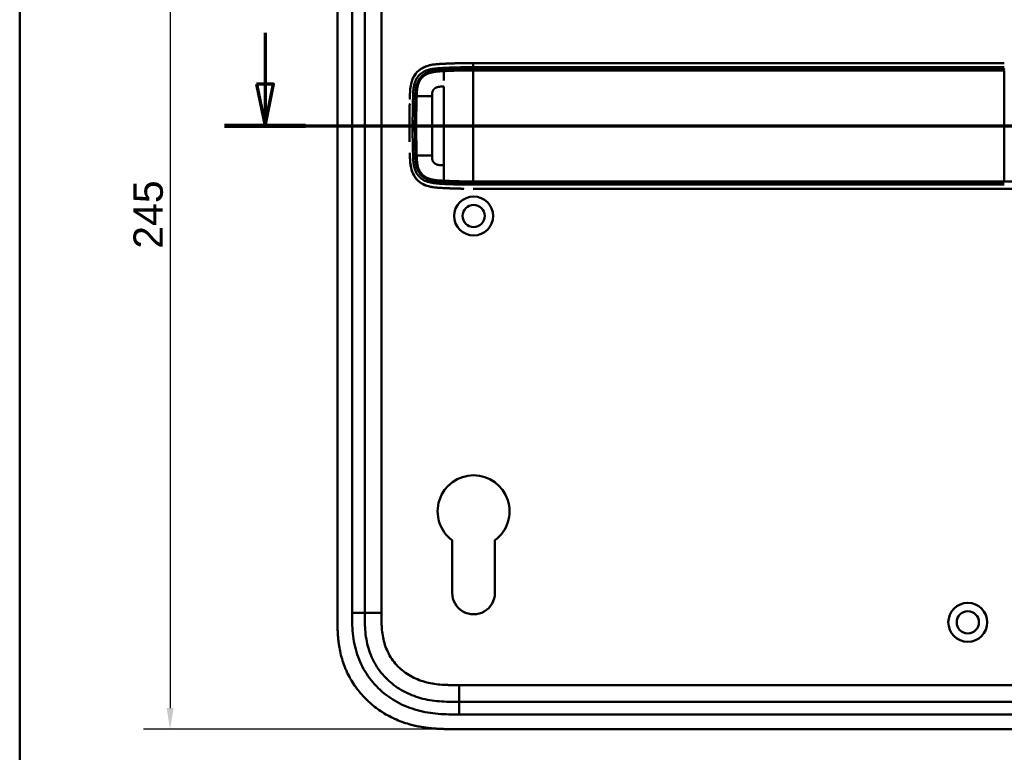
# Model space of a CAD drawing. Header units: millimetres. Extents: x 20 to 833, y 20 to 574.
# Tile 2 of 12: x 20 to 255, y 260 to 435. Entities that reach past the tile are written whole.
import ezdxf

# ---------------------------------------------------------------- set-up
doc = ezdxf.new("R2010")
doc.units = ezdxf.units.MM
doc.header["$LTSCALE"] = 2
for name, color, linetype, lineweight in [('Bemaßungen(DIN)', 7, 'Continuous', 25), ('Schnittansichtslinien(DIN)', 7, 'Continuous', 70), ('Sichtbare Kanten(DIN)', 7, 'Continuous', 50), ('Sichtbare tangentiale Kanten(DIN)', 7, 'Continuous', 50), ('Skizziergeometrie(DIN)', 7, 'Continuous', 50)]:
    doc.layers.add(name, color=color, linetype=linetype, lineweight=lineweight)
doc.styles.add('STANDARD-DIN~0', font='arial.ttf')
doc.dimstyles.new('CAD-LAN', dxfattribs={"dimscale": 2, "dimtxt": 3.5, "dimasz": 2.5, "dimexe": 3.175, "dimexo": 0, "dimgap": 0.8, "dimtad": 1, "dimrnd": 1e-08, "dimtxsty": 'STANDARD-DIN~0', "dimcen": 0.09, "dimdle": 10, "dimclrd": 250, "dimclre": 250, "dimclrt": 250, "dimadec": 0, "dimazin": 2, "dimtfac": 1, "dimtmove": 0, "dimatfit": 3, "dimfxl": 1, "dimtolj": 1, "dimtzin": 0, "dimlwd": 25, "dimlwe": 25, "dimarcsym": 0})

# ---------------------------------------------------------------- blocks, each defined once
blk = doc.blocks.new('Ränder Standardrahmen')
at = {"layer": 'Skizziergeometrie(DIN)', "flags": 128}
blk.add_lwpolyline([(10, 10), (10, 287), (410, 287), (410, 10), (10, 10)], dxfattribs=at)
blk = doc.blocks.new('2DTransSchnitt0')
at = {"layer": 'Schnittansichtslinien(DIN)', "linetype": 'Continuous'}
for p, q in [((39.29, 215.93), (39.29, 209.82)), ((38.29, 209.82), (39.29, 204.82)), ((40.29, 209.82), (38.29, 209.82)), ((39.29, 209.82), (39.29, 204.82)), ((39.29, 204.82), (40.29, 209.82)), ((34.45, 204.82), (166.4, 204.82))]:
    blk.add_line(p, q, dxfattribs=at)
at = {"layer": 'Schnittansichtslinien(DIN)', "linetype": 'Continuous', "lineweight": 140}
blk.add_line((34.45, 204.82), (44.14, 204.82), dxfattribs=at)
at = {"layer": 'Schnittansichtslinien(DIN)', "linetype": 'Continuous', "flags": 128}
blk.add_lwpolyline([(38.29, 209.82), (39.29, 204.82), (40.29, 209.82), (38.29, 209.82)], dxfattribs=at)
at = {"layer": 'Schnittansichtslinien(DIN)'}
blk.add_solid([(38.29, 209.82), (39.29, 204.82), (40.29, 209.82), (38.29, 209.82)], dxfattribs=at)
blk = doc.blocks.new('*D23')
at = {"layer": 'Bemaßungen(DIN)', "color": 250, "linetype": 'Continuous', "lineweight": 25, "true_color": 0x3f3f3f, "transparency": 16777216}
for p, q in [((123.91, 510.64), (49.56, 510.64)), ((55.91, 505.64), (55.91, 270.64)), ((123.91, 265.64), (49.56, 265.64))]:
    blk.add_line(p, q, dxfattribs=at)
at = {"layer": 'Bemaßungen(DIN)', "color": 250, "linetype": 'Continuous', "true_color": 0x3f3f3f, "transparency": 16777216}
for points in [[(55.08, 505.64), (56.75, 505.64), (55.91, 510.64)], [(55.08, 270.64), (56.75, 270.64), (55.91, 265.64)]]:
    blk.add_solid(points, dxfattribs=at)
at = {"layer": 'Defpoints', "color": 0, "linetype": 'Continuous', "transparency": 16777216}
for p in [(123.91, 510.64), (55.91, 265.64), (123.91, 265.64)]:
    blk.add_point(p, dxfattribs=at)
at = {"layer": 'Bemaßungen(DIN)', "color": 250, "linetype": 'Continuous', "lineweight": 25, "true_color": 0x3f3f3f, "transparency": 16777216, "insert": (47.17, 380.32), "char_height": 7, "attachment_point": 1, "rotation": 90, "style": 'STANDARD-DIN~0'}
blk.add_mtext('\\A1;245', dxfattribs=at)

msp = doc.modelspace()

# ---------------------------------------------------------------- linework, layer by layer
at = {"layer": 'Sichtbare Kanten(DIN)'}
for p, q in [((95.876, 483.857), (95.876, 292.425)), ((102.376, 482.857), (102.376, 293.425)), ((255.091, 424.638), (128.239, 424.638)), ((114.402, 412.641), (114.402, 412.641)), ((118.453, 412.641), (118.453, 412.641)), ((114.402, 406.641), (114.402, 406.641)), ((118.453, 406.641), (118.452, 406.641)), ((128.239, 394.638), (255.091, 394.638)), ((123.276, 298.141), (123.276, 310.717)), ((133.476, 310.716), (133.476, 298.141)), ((124.915, 272.141), (269.838, 272.141)), ((123.915, 265.641), (282.837, 265.641))]:
    msp.add_line(p, q, dxfattribs=at)
for centre, radius in [((128.376, 388.141), 4.65), ((128.376, 388.141), 2.65), ((246.376, 291.141), 4.65), ((246.376, 291.141), 2.65)]:
    msp.add_circle(centre, radius, dxfattribs=at)
for centre, radius, start, end in [((128.376, 409.641), 13.8, 79.06815, 79.07275), ((128.376, 409.641), 14, 75.42748, 75.43284), ((128.376, 409.641), 13.8, 106.81616, 106.8165), ((128.376, 409.641), 11.7, 148.01351, 148.01403), ((128.376, 409.641), 11.6, 148.81305, 148.81381), ((128.376, 409.641), 11.5, 149.64582, 149.64689), ((128.376, 409.641), 11.5, 210.35256, 210.35418), ((128.376, 409.641), 11.6, 211.18578, 211.18695), ((128.376, 409.641), 11.7, 211.98569, 211.98649), ((128.376, 409.64), 13.799, 253.28693, 253.28729), ((128.376, 409.641), 13.8, 280.78374, 280.78832), ((128.376, 409.641), 14, 284.46083, 284.46616), ((128.376, 317.641), 8.6, 306.36728, 233.62816), ((128.376, 298.141), 5.1, 180, 0.00251)]:
    msp.add_arc(centre, radius, start, end, dxfattribs=at)
for points, degree, knots in [([(120.293, 424.428), (119.211, 424.36), (118.123, 424.237), (116.448, 423.646), (115.839, 423.322), (114.785, 422.446), (114.369, 421.929), (113.68, 420.633), (113.481, 419.897), (113.277, 418.668), (113.233, 418.126), (113.205, 417.581)], 3, [-1.1255122, -1.1255122, -1.1255122, -1.1255122, -0.8348812, -0.8348812, -0.6468758, -0.6468758, -0.4644401, -0.4644401, -0.2506566, -0.2506566, -0.0864851, -0.0864851, -0.0864851, -0.0864851]), ([(119.451, 424.361), (119.452, 424.361), (119.452, 424.361), (119.453, 424.361), (119.455, 424.361), (119.458, 424.362), (119.461, 424.362), (119.477, 424.364), (119.49, 424.365), (119.795, 424.395), (120.088, 424.416), (121.948, 424.527), (123.522, 424.58), (126.143, 424.634), (127.191, 424.638), (128.239, 424.638)], 3, [0, 0, 0, 0, 0.00009264, 0.00009264, 0.00046302, 0.00046302, 0.00120364, 0.00120364, 0.00534922, 0.00534922, 0.09385067, 0.09385067, 0.56580638, 0.56580638, 0.8802723, 0.8802723, 0.8802723, 0.8802723]), ([(124.536, 424.6), (124.407, 424.596), (124.1, 424.588), (123.612, 424.574), (122.939, 424.55), (122.238, 424.523), (121.685, 424.498), (121.32, 424.481), (121.129, 424.472), (121.11, 424.471)], 5, [0.37850291, 0.37850291, 0.37850291, 0.37850291, 0.37850291, 0.37850291, 0.44282401, 0.53138881, 0.61995362, 0.70851842, 0.71828181, 0.71828181, 0.71828181, 0.71828181, 0.71828181, 0.71828181]), ([(113.69, 420.497), (113.69, 420.497), (113.69, 420.497), (113.69, 420.497), (113.69, 420.497), (113.69, 420.497), (113.69, 420.498), (113.69, 420.499), (113.691, 420.499), (113.691, 420.502), (113.692, 420.504), (113.695, 420.512), (113.697, 420.518), (113.706, 420.543), (113.712, 420.561), (113.739, 420.634), (113.76, 420.689), (113.803, 420.797), (113.825, 420.85), (113.859, 420.929), (113.871, 420.956), (113.888, 420.995), (113.894, 421.008), (113.903, 421.028), (113.906, 421.035), (113.911, 421.045), (113.912, 421.048), (113.914, 421.053), (113.915, 421.054), (113.916, 421.057), (113.917, 421.058), (113.917, 421.059), (113.918, 421.059), (113.918, 421.06), (113.918, 421.06), (113.918, 421.061), (113.918, 421.061), (113.918, 421.061), (113.918, 421.061), (113.918, 421.061), (113.918, 421.061), (113.918, 421.061)], 3, [0, 0, 0, 0, 0.000029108, 0.000029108, 0.000069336, 0.000069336, 0.000142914, 0.000142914, 0.000363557, 0.000363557, 0.001025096, 0.001025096, 0.003009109, 0.003009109, 0.008960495, 0.008960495, 0.026815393, 0.026815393, 0.044302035, 0.044302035, 0.053052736, 0.053052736, 0.057429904, 0.057429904, 0.059619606, 0.059619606, 0.060715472, 0.060715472, 0.061264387, 0.061264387, 0.061539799, 0.061539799, 0.061678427, 0.061678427, 0.061748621, 0.061748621, 0.061784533, 0.061784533, 0.061803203, 0.061803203, 0.061823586, 0.061823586, 0.061823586, 0.061823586]), ([(113.149, 416.051), (113.149, 416.051), (113.149, 416.051), (113.149, 416.051), (113.149, 416.051), (113.149, 416.052), (113.149, 416.052), (113.15, 416.069), (113.15, 416.086), (113.152, 416.126), (113.152, 416.149), (113.157, 416.293), (113.161, 416.415), (113.167, 416.618), (113.17, 416.699), (113.173, 416.807), (113.174, 416.834), (113.175, 416.87), (113.176, 416.879), (113.176, 416.892), (113.176, 416.895), (113.176, 416.899), (113.176, 416.9), (113.176, 416.901), (113.176, 416.901), (113.176, 416.902), (113.176, 416.902), (113.176, 416.902)], 3, [0, 0, 0, 0, 0.000012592, 0.000012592, 0.000034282, 0.000034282, 0.000102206, 0.000102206, 0.005244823, 0.005244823, 0.012100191, 0.012100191, 0.048663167, 0.048663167, 0.073039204, 0.073039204, 0.081164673, 0.081164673, 0.083873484, 0.083873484, 0.084776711, 0.084776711, 0.085077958, 0.085077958, 0.085178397, 0.085178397, 0.085279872, 0.085279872, 0.085279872, 0.085279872]), ([(113.087, 413.464), (113.087, 413.464), (113.087, 413.465), (113.087, 413.465), (113.087, 413.465), (113.087, 413.465), (113.087, 413.466), (113.087, 413.467), (113.087, 413.469), (113.087, 413.473), (113.087, 413.477), (113.087, 413.491), (113.088, 413.502), (113.088, 413.545), (113.089, 413.578), (113.091, 413.707), (113.093, 413.804), (113.101, 414.193), (113.108, 414.484), (113.115, 414.798), (113.116, 414.82), (113.116, 414.846), (113.116, 414.851), (113.116, 414.858), (113.117, 414.861), (113.117, 414.865), (113.117, 414.865), (113.117, 414.866), (113.117, 414.867), (113.117, 414.867), (113.117, 414.867), (113.117, 414.867)], 3, [0, 0, 0, 0, 0.00003042, 0.00003042, 0.00007044, 0.00007044, 0.00019048, 0.00019048, 0.00055053, 0.00055053, 0.00163058, 0.00163058, 0.00487062, 0.00487062, 0.01459066, 0.01459066, 0.0437507, 0.0437507, 0.13123111, 0.13123111, 0.13788283, 0.13788283, 0.13913003, 0.13913003, 0.14006547, 0.14006547, 0.14024087, 0.14024087, 0.14037254, 0.14037254, 0.14038465, 0.14038465, 0.14038465, 0.14038465]), ([(113.054, 410.399), (113.054, 410.399), (113.054, 410.399), (113.054, 410.399), (113.054, 410.399), (113.054, 410.4), (113.054, 410.4), (113.054, 410.402), (113.054, 410.403), (113.054, 410.408), (113.054, 410.412), (113.054, 410.426), (113.054, 410.437), (113.054, 410.48), (113.054, 410.512), (113.055, 410.642), (113.055, 410.739), (113.058, 411.128), (113.06, 411.42), (113.063, 411.766), (113.064, 411.82), (113.065, 411.896), (113.065, 411.916), (113.065, 411.938), (113.065, 411.939), (113.065, 411.94), (113.065, 411.941), (113.065, 411.941), (113.065, 411.941), (113.065, 411.942), (113.065, 411.942), (113.065, 411.942), (113.065, 411.942), (113.065, 411.942), (113.065, 411.942), (113.065, 411.942)], 3, [0, 0, 0, 0, 0.00006794, 0.00006794, 0.00010794, 0.00010794, 0.00022795, 0.00022795, 0.00058796, 0.00058796, 0.00166798, 0.00166798, 0.004908, 0.004908, 0.01462802, 0.01462802, 0.04378804, 0.04378804, 0.13126821, 0.13126821, 0.14767072, 0.14767072, 0.15382171, 0.15382171, 0.15411336, 0.15411336, 0.15425925, 0.15425925, 0.15433228, 0.15433228, 0.15436886, 0.15436886, 0.15438723, 0.15438723, 0.15440595, 0.15440595, 0.15440595, 0.15440595]), ([(113.087, 413.464), (113.085, 413.369), (113.084, 413.274), (113.082, 413.178), (113.075, 412.766), (113.07, 412.354), (113.065, 411.942)], 3, [0.32448872, 0.32448872, 0.32448872, 0.32448872, 0.35285696, 0.35285696, 0.35285696, 0.47549945, 0.47549945, 0.47549945, 0.47549945]), ([(113.054, 410.399), (113.053, 410.145), (113.053, 409.891), (113.053, 409.638), (113.053, 409.383), (113.053, 409.128), (113.054, 408.873)], 3, [0.62936601, 0.62936601, 0.62936601, 0.62936601, 0.70537642, 0.70537642, 0.70537642, 0.78178643, 0.78178643, 0.78178643, 0.78178643]), ([(113.065, 407.332), (113.065, 407.332), (113.065, 407.333), (113.065, 407.333), (113.065, 407.333), (113.065, 407.334), (113.065, 407.334), (113.065, 407.336), (113.065, 407.337), (113.065, 407.342), (113.065, 407.346), (113.065, 407.36), (113.065, 407.371), (113.064, 407.414), (113.064, 407.446), (113.063, 407.576), (113.062, 407.673), (113.058, 408.062), (113.056, 408.353), (113.055, 408.683), (113.055, 408.721), (113.054, 408.778), (113.054, 408.797), (113.054, 408.825), (113.054, 408.835), (113.054, 408.849), (113.054, 408.854), (113.054, 408.861), (113.054, 408.863), (113.054, 408.867), (113.054, 408.868), (113.054, 408.87), (113.054, 408.871), (113.054, 408.871), (113.054, 408.872), (113.054, 408.872), (113.054, 408.872), (113.054, 408.873), (113.054, 408.873), (113.054, 408.873), (113.054, 408.873), (113.054, 408.873), (113.054, 408.873), (113.054, 408.873)], 3, [0, 0, 0, 0, 0.00007709, 0.00007709, 0.00011709, 0.00011709, 0.0002371, 0.0002371, 0.00059712, 0.00059712, 0.00167714, 0.00167714, 0.00491717, 0.00491717, 0.0146372, 0.0146372, 0.04379722, 0.04379722, 0.13127739, 0.13127739, 0.14267197, 0.14267197, 0.1483693, 0.1483693, 0.15121801, 0.15121801, 0.15264242, 0.15264242, 0.15335469, 0.15335469, 0.15371088, 0.15371088, 0.15388903, 0.15388903, 0.15397816, 0.15397816, 0.15402279, 0.15402279, 0.15404516, 0.15404516, 0.15405641, 0.15405641, 0.15406792, 0.15406792, 0.15406792, 0.15406792]), ([(113.065, 407.332), (113.07, 406.921), (113.075, 406.51), (113.082, 406.097), (113.084, 406.002), (113.085, 405.906), (113.087, 405.81)], 3, [0.93532745, 0.93532745, 0.93532745, 0.93532745, 1.05789587, 1.05789587, 1.05789587, 1.08637381, 1.08637381, 1.08637381, 1.08637381]), ([(113.176, 402.375), (113.176, 402.375), (113.176, 402.375), (113.176, 402.376), (113.176, 402.376), (113.176, 402.376), (113.176, 402.377), (113.176, 402.378), (113.176, 402.38), (113.176, 402.384), (113.176, 402.388), (113.175, 402.402), (113.175, 402.413), (113.174, 402.456), (113.172, 402.489), (113.168, 402.618), (113.165, 402.715), (113.16, 402.885), (113.157, 402.958), (113.154, 403.085), (113.152, 403.14), (113.15, 403.199), (113.15, 403.205), (113.15, 403.214), (113.149, 403.217), (113.149, 403.222), (113.149, 403.223), (113.149, 403.224), (113.149, 403.224), (113.149, 403.225), (113.149, 403.225), (113.149, 403.225), (113.149, 403.225), (113.149, 403.225)], 3, [0, 0, 0, 0, 0.0000685, 0.0000685, 0.000108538, 0.000108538, 0.000228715, 0.000228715, 0.000589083, 0.000589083, 0.00166957, 0.00166957, 0.004910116, 0.004910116, 0.014630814, 0.014630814, 0.043792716, 0.043792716, 0.065662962, 0.065662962, 0.08206584, 0.08206584, 0.083603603, 0.083603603, 0.084757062, 0.084757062, 0.084973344, 0.084973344, 0.085135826, 0.085135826, 0.085162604, 0.085162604, 0.085174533, 0.085174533, 0.085174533, 0.085174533]), ([(120.281, 394.848), (119.085, 394.924), (117.875, 395.069), (116.137, 395.788), (115.563, 396.141), (114.581, 397.065), (114.202, 397.603), (113.622, 398.847), (113.448, 399.522), (113.319, 400.376), (113.299, 400.534), (113.282, 400.692)], 3, [0.0824985, 0.0824985, 0.0824985, 0.0824985, 0.4375462, 0.4375462, 0.6395491, 0.6395491, 0.838061, 0.838061, 1.045951, 1.045951, 1.0928074, 1.0928074, 1.0928074, 1.0928074]), ([(113.915, 398.222), (113.915, 398.222), (113.915, 398.222), (113.915, 398.222), (113.914, 398.223), (113.914, 398.223), (113.914, 398.223), (113.913, 398.225), (113.913, 398.226), (113.911, 398.23), (113.909, 398.234), (113.903, 398.247), (113.899, 398.256), (113.881, 398.295), (113.868, 398.324), (113.817, 398.442), (113.781, 398.531), (113.735, 398.654), (113.722, 398.688), (113.706, 398.734), (113.701, 398.747), (113.695, 398.764), (113.693, 398.769), (113.691, 398.776), (113.69, 398.779), (113.688, 398.783), (113.688, 398.784), (113.687, 398.786), (113.687, 398.786), (113.687, 398.787), (113.687, 398.787), (113.687, 398.788), (113.686, 398.788), (113.686, 398.788), (113.686, 398.788), (113.686, 398.788), (113.686, 398.789), (113.686, 398.789), (113.686, 398.789), (113.686, 398.789)], 3, [0, 0, 0, 0, 0.000053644, 0.000053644, 0.000093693, 0.000093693, 0.000213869, 0.000213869, 0.000574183, 0.000574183, 0.001654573, 0.001654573, 0.00489501, 0.00489501, 0.014615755, 0.014615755, 0.043784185, 0.043784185, 0.054719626, 0.054719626, 0.058820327, 0.058820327, 0.060417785, 0.060417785, 0.061217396, 0.061217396, 0.06161808, 0.06161808, 0.061819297, 0.061819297, 0.061920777, 0.061920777, 0.06197238, 0.06197238, 0.061999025, 0.061999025, 0.062013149, 0.062013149, 0.062029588, 0.062029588, 0.062029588, 0.062029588]), ([(119.41, 394.919), (119.467, 394.913), (119.523, 394.907), (119.58, 394.902), (119.859, 394.876), (120.137, 394.856), (120.416, 394.84)], 3, [1.11173243, 1.11173243, 1.11173243, 1.11173243, 1.12964673, 1.12964673, 1.12964673, 1.21762011, 1.21762011, 1.21762011, 1.21762011]), ([(120.416, 394.84), (120.416, 394.84), (120.416, 394.84), (120.416, 394.84), (120.416, 394.84), (120.415, 394.84), (120.415, 394.84), (120.413, 394.84), (120.412, 394.84), (120.408, 394.841), (120.404, 394.841), (120.39, 394.842), (120.38, 394.842), (120.339, 394.845), (120.309, 394.847), (120.186, 394.854), (120.094, 394.86), (119.865, 394.877), (119.728, 394.888), (119.539, 394.906), (119.488, 394.911), (119.432, 394.916), (119.427, 394.917), (119.419, 394.918), (119.415, 394.918), (119.412, 394.919), (119.411, 394.919), (119.411, 394.919), (119.411, 394.919), (119.41, 394.919), (119.41, 394.919), (119.41, 394.919), (119.41, 394.919), (119.41, 394.919), (119.41, 394.919), (119.41, 394.919)], 3, [0, 0, 0, 0, 0.00003166, 0.00003166, 0.00007175, 0.00007175, 0.00018596, 0.00018596, 0.00052834, 0.00052834, 0.00155512, 0.00155512, 0.00463506, 0.00463506, 0.01387454, 0.01387454, 0.04159373, 0.04159373, 0.08317482, 0.08317482, 0.09876655, 0.09876655, 0.10022823, 0.10022823, 0.10132469, 0.10132469, 0.10142448, 0.10142448, 0.10147482, 0.10147482, 0.10150042, 0.10150042, 0.10151366, 0.10151366, 0.10152856, 0.10152856, 0.10152856, 0.10152856]), ([(121.11, 394.804), (121.11, 394.804), (121.129, 394.803), (121.32, 394.794), (121.686, 394.778), (122.24, 394.753), (122.995, 394.724), (123.801, 394.695), (124.475, 394.677), (124.967, 394.665), (125.282, 394.659), (125.424, 394.657), (125.478, 394.656)], 5, [0, 0, 0, 0, 0, 0, 0.00002286, 0.00969157, 0.09825636, 0.18682115, 0.27538594, 0.36395073, 0.40823312, 0.43566831, 0.43566831, 0.43566831, 0.43566831, 0.43566831, 0.43566831]), ([(126.008, 394.648), (126.008, 394.648), (126.008, 394.648), (126.008, 394.648), (126.008, 394.648), (126.008, 394.648), (126.007, 394.648), (126.007, 394.648), (126.006, 394.648), (126.001, 394.648), (125.996, 394.648), (125.984, 394.648), (125.977, 394.648), (125.952, 394.649), (125.934, 394.649), (125.818, 394.65), (125.721, 394.652), (125.591, 394.654), (125.559, 394.654), (125.516, 394.655), (125.505, 394.655), (125.491, 394.656), (125.487, 394.656), (125.482, 394.656), (125.481, 394.656), (125.479, 394.656), (125.479, 394.656), (125.478, 394.656), (125.478, 394.656), (125.478, 394.656), (125.478, 394.656), (125.478, 394.656)], 3, [0, 0, 0, 0, 0.000010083, 0.000010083, 0.000030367, 0.000030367, 0.000084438, 0.000084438, 0.00022861, 0.00022861, 0.001766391, 0.001766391, 0.003816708, 0.003816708, 0.009284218, 0.009284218, 0.038444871, 0.038444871, 0.048164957, 0.048164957, 0.051405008, 0.051405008, 0.052485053, 0.052485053, 0.052845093, 0.052845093, 0.05296512, 0.05296512, 0.053005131, 0.053005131, 0.053043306, 0.053043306, 0.053043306, 0.053043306]), ([(281.719, 394.638), (281.333, 394.638), (280.966, 394.638), (280.162, 394.638), (279.742, 394.638), (278.477, 394.638), (277.589, 394.638), (274.716, 394.638), (272.635, 394.638), (267.488, 394.638), (264.379, 394.638), (259.218, 394.638), (257.154, 394.638), (255.091, 394.638)], 3, [0, 0, 0, 0, 0.1534173, 0.1534173, 0.3047718, 0.3047718, 0.5966116, 0.5966116, 1.2249955, 1.2249955, 2.1545342, 2.1545342, 2.7736042, 2.7736042, 2.7736042, 2.7736042]), ([(95.876, 292.425), (95.876, 292.127), (95.876, 291.528), (95.882, 290.775), (95.895, 290.018), (95.912, 289.41), (95.946, 288.647), (95.984, 288.035), (96.059, 287.116), (96.161, 286.197), (96.372, 284.818), (96.627, 283.602), (97.034, 282.099), (97.434, 280.915), (98.026, 279.471), (98.572, 278.347), (99.343, 276.989), (100.027, 275.943), (100.961, 274.694), (101.769, 273.743), (102.85, 272.619), (103.768, 271.775), (104.975, 270.791), (105.986, 270.063), (107.301, 269.23), (108.39, 268.627), (109.792, 267.954), (110.942, 267.481), (112.409, 266.971), (113.602, 266.631), (114.959, 266.318), (115.871, 266.148), (116.785, 266.007), (117.396, 265.927), (118.159, 265.843), (118.77, 265.789), (119.533, 265.735), (120.143, 265.702), (121.055, 265.667), (122.266, 265.642), (123.317, 265.641), (123.915, 265.641)], 3, [0.00000945, 0.00000945, 0.00000945, 0.00000945, 0.02084254, 0.04167563, 0.05209218, 0.07292527, 0.08334182, 0.10417491, 0.11459146, 0.14584109, 0.16667419, 0.20834037, 0.22917346, 0.27083965, 0.29167274, 0.33333892, 0.35417201, 0.3958382, 0.41667129, 0.45833747, 0.47917057, 0.52083675, 0.54166984, 0.58333603, 0.60416912, 0.6458353, 0.66666839, 0.70833458, 0.72916767, 0.77083385, 0.79166695, 0.82291658, 0.83333313, 0.85416622, 0.86458277, 0.88541586, 0.89583241, 0.9166655, 0.92708204, 0.95833168, 0.99999787, 0.99999787, 0.99999787, 0.99999787]), ([(102.376, 293.425), (102.376, 292.626), (102.378, 291.042), (102.508, 288.736), (102.838, 286.518), (103.586, 283.689), (105.145, 280.411), (107.975, 277.068), (111.559, 274.526), (114.993, 273.163), (117.911, 272.526), (120.176, 272.249), (122.513, 272.142), (124.109, 272.141), (124.915, 272.141)], 3, [41.2275228, 41.2275228, 41.2275228, 41.2275228, 41.4710255, 41.7145268, 41.9580281, 42.2015293, 42.6885319, 43.1755344, 43.662537, 44.1495395, 44.3930408, 44.6365421, 44.8800433, 45.1235454, 45.1235454, 45.1235454, 45.1235454])]:
    msp.add_open_spline(points, degree=degree, knots=knots, dxfattribs=at)
for points in [[(113.919, 421.061), (113.833, 420.877), (113.757, 420.688), (113.69, 420.497)], [(113.171, 416.741), (113.171, 416.733), (113.17, 416.725), (113.17, 416.717)], [(113.171, 402.536), (113.171, 402.543), (113.17, 402.551), (113.17, 402.558)], [(113.687, 398.789), (113.754, 398.596), (113.83, 398.407), (113.915, 398.222)]]:
    msp.add_open_spline(points, degree=3, dxfattribs=at)
at = {"layer": 'Sichtbare tangentiale Kanten(DIN)'}
for p, q in [((99.376, 293.425), (99.376, 482.857)), ((106.376, 482.857), (106.376, 293.425)), ((121.223, 423.025), (121.187, 423.484)), ((128.239, 423.648), (128.239, 423.19)), ((255.091, 422.894), (255.091, 396.382)), ((114.498, 416.717), (113.931, 416.717)), ((114.498, 402.558), (113.931, 402.558)), ((121.223, 396.25), (121.187, 395.791)), ((128.239, 396.085), (128.239, 395.628)), ((102.376, 293.425), (99.376, 293.425)), ((106.376, 293.425), (102.376, 293.425)), ((124.914, 276.141), (269.838, 276.141)), ((124.914, 272.141), (124.914, 276.141)), ((124.915, 272.141), (124.915, 269.141)), ((269.838, 269.141), (124.915, 269.141))]:
    msp.add_line(p, q, dxfattribs=at)
for centre, major_axis, start_param, end_param in [((121.235, 399.214), (0, 24.076), 0.0832448, 0.4855123), ((121.235, 420.006), (0, -24.021), 5.6792512, 6.0669039)]:
    msp.add_ellipse(centre, major_axis=major_axis, ratio=0.00001, start_param=start_param, end_param=end_param, dxfattribs=at)
for points, degree, knots in [([(119.451, 424.361), (118.986, 424.314), (118.52, 424.248), (118.056, 424.146), (117.55, 424.034), (117.046, 423.878), (116.566, 423.66), (116.085, 423.441), (115.628, 423.158), (115.219, 422.803), (114.811, 422.448), (114.453, 422.019), (114.171, 421.541), (114.079, 421.386), (113.995, 421.225), (113.919, 421.061)], 3, [0.89201073, 0.89201073, 0.89201073, 0.89201073, 1.03883948, 1.03883948, 1.03883948, 1.19916586, 1.19916586, 1.19916586, 1.35949224, 1.35949224, 1.35949224, 1.51981862, 1.51981862, 1.51981862, 1.57193431, 1.57193431, 1.57193431, 1.57193431]), ([(113.931, 416.717), (113.948, 417.237), (113.969, 417.744), (114.014, 418.233), (114.061, 418.724), (114.133, 419.199), (114.253, 419.652), (114.373, 420.106), (114.541, 420.538), (114.767, 420.93), (114.993, 421.322), (115.278, 421.672), (115.612, 421.971), (115.947, 422.269), (116.331, 422.515), (116.751, 422.711), (117.171, 422.906), (117.626, 423.051), (118.098, 423.158), (118.571, 423.264), (119.059, 423.332), (119.557, 423.38), (120.056, 423.427), (120.565, 423.455), (121.093, 423.48), (121.124, 423.481), (121.155, 423.483), (121.185, 423.484)], 3, [0, 0, 0, 0, 0.159971, 0.159971, 0.159971, 0.3202974, 0.3202974, 0.3202974, 0.4806238, 0.4806238, 0.4806238, 0.6409502, 0.6409502, 0.6409502, 0.8012765, 0.8012765, 0.8012765, 0.9616029, 0.9616029, 0.9616029, 1.1219293, 1.1219293, 1.1219293, 1.2822557, 1.2822557, 1.2822557, 1.2916213, 1.2916213, 1.2916213, 1.2916213]), ([(121.186, 423.484), (121.187, 423.484), (121.363, 423.493), (121.718, 423.509), (122.262, 423.533), (123, 423.562), (123.91, 423.594), (124.798, 423.617), (125.671, 423.635), (126.545, 423.645), (127.233, 423.647), (127.721, 423.648), (128.056, 423.648), (128.239, 423.648)], 5, [0.00008405, 0.00008405, 0.00008405, 0.00008405, 0.00008405, 0.00008405, 0.00030268, 0.08886749, 0.17743229, 0.26599709, 0.35456189, 0.4431267, 0.5316915, 0.6202563, 0.7088211, 0.7088211, 0.7088211, 0.7088211, 0.7088211, 0.7088211]), ([(128.239, 423.19), (128.071, 423.19), (127.73, 423.19), (127.215, 423.19), (126.529, 423.189), (125.667, 423.175), (124.796, 423.162), (123.913, 423.134), (123.019, 423.105), (122.295, 423.074), (121.757, 423.05), (121.4, 423.034), (121.223, 423.025)], 5, [0, 0, 0, 0, 0, 0, 0.08482586, 0.17256087, 0.26029588, 0.3480309, 0.43576591, 0.52350093, 0.61123594, 0.69852104, 0.69852104, 0.69852104, 0.69852104, 0.69852104, 0.69852104]), ([(128.239, 423.648), (133.533, 423.648), (138.809, 423.648), (144.093, 423.648), (163.442, 423.648), (182.791, 423.648), (202.156, 423.648), (215.161, 423.648), (228.127, 423.648), (241.137, 423.648), (245.786, 423.648), (250.446, 423.648), (255.091, 423.648)], 3, [0, 0, 0, 0, 1.5856418, 1.5856418, 1.5856418, 7.3915416, 7.3915416, 7.3915416, 11.2904322, 11.2904322, 11.2904322, 12.683632, 12.683632, 12.683632, 12.683632]), ([(255.09, 423.191), (255.09, 423.191), (253.504, 423.191), (250.333, 423.191), (243.992, 423.19), (234.479, 423.191), (221.789, 423.19), (207.522, 423.191), (191.669, 423.19), (175.802, 423.191), (159.946, 423.19), (147.27, 423.191), (137.717, 423.19), (131.383, 423.191), (128.239, 423.19)], 5, [0, 0, 0, 0, 0, 0, 0.0001149, 0.7929364, 1.585758, 3.1714011, 4.7570442, 6.3426873, 7.9283304, 9.5139735, 11.0996166, 12.6881676, 12.6881676, 12.6881676, 12.6881676, 12.6881676, 12.6881676]), ([(121.223, 423.025), (121.222, 423.025), (120.951, 423.012), (120.414, 422.984), (119.617, 422.933), (118.562, 422.81), (117.245, 422.448), (116.073, 421.755), (115.196, 420.692), (114.717, 419.391), (114.569, 418.324), (114.527, 417.518), (114.507, 416.985), (114.498, 416.717)], 5, [0, 0, 0, 0, 0, 0, 0.0004489, 0.1333037, 0.2661584, 0.3990131, 0.5318678, 0.6647225, 0.7975772, 0.9304319, 1.0644705, 1.0644705, 1.0644705, 1.0644705, 1.0644705, 1.0644705]), ([(114.793, 416.717), (114.802, 416.981), (114.821, 417.508), (114.863, 418.296), (115.008, 419.32), (115.461, 420.537), (116.271, 421.518), (117.363, 422.168), (118.621, 422.517), (119.648, 422.638), (120.433, 422.688), (120.966, 422.716), (121.235, 422.729)], 5, [18.8826218, 18.8826218, 18.8826218, 18.8826218, 18.8826218, 18.8826218, 19.0154411, 19.1482958, 19.2811505, 19.4140052, 19.5468599, 19.6797147, 19.8125694, 19.9453572, 19.9453572, 19.9453572, 19.9453572, 19.9453572, 19.9453572]), ([(121.235, 422.729), (121.235, 422.729), (121.412, 422.737), (121.769, 422.754), (122.308, 422.778), (123.029, 422.809), (123.924, 422.838), (124.802, 422.865), (125.673, 422.878), (126.526, 422.893), (127.209, 422.893), (127.72, 422.893), (128.058, 422.893), (128.223, 422.893)], 5, [19.94535764, 19.94535764, 19.94535764, 19.94535764, 19.94535764, 19.94535764, 19.94542406, 20.03315907, 20.12089408, 20.2086291, 20.29636411, 20.38409913, 20.47183414, 20.55956915, 20.64266413, 20.64266413, 20.64266413, 20.64266413, 20.64266413, 20.64266413]), ([(128.231, 422.893), (128.238, 422.893), (131.383, 422.894), (137.72, 422.893), (147.274, 422.894), (159.952, 422.894), (175.802, 422.894), (191.669, 422.894), (207.522, 422.894), (221.789, 422.894), (234.479, 422.894), (243.993, 422.894), (250.333, 422.894), (253.505, 422.894), (255.091, 422.894)], 5, [20.6435054, 20.6435054, 20.6435054, 20.6435054, 20.6435054, 20.6435054, 20.6473042, 22.2329473, 23.8185904, 25.4042335, 26.9898766, 28.5755197, 30.1611628, 31.7468058, 32.5396274, 33.3326459, 33.3326459, 33.3326459, 33.3326459, 33.3326459, 33.3326459]), ([(113.69, 420.497), (113.633, 420.334), (113.582, 420.169), (113.538, 420.004), (113.395, 419.47), (113.313, 418.929), (113.262, 418.391), (113.215, 417.891), (113.193, 417.395), (113.176, 416.902)], 3, [1.63041697, 1.63041697, 1.63041697, 1.63041697, 1.680145, 1.680145, 1.680145, 1.84047137, 1.84047137, 1.84047137, 1.98948416, 1.98948416, 1.98948416, 1.98948416]), ([(113.931, 402.558), (113.93, 402.583), (113.929, 402.61), (113.928, 402.636), (113.919, 402.923), (113.91, 403.212), (113.902, 403.502), (113.893, 403.793), (113.885, 404.084), (113.878, 404.376), (113.863, 404.961), (113.851, 405.549), (113.841, 406.135), (113.795, 408.896), (113.804, 411.626), (113.866, 414.384), (113.87, 414.556), (113.874, 414.727), (113.878, 414.899), (113.885, 415.191), (113.893, 415.483), (113.902, 415.773), (113.91, 416.063), (113.919, 416.353), (113.928, 416.639), (113.929, 416.665), (113.93, 416.691), (113.931, 416.717)], 3, [0, 0, 0, 0, 0.0080362, 0.0080362, 0.0080362, 0.096166, 0.096166, 0.096166, 0.1842959, 0.1842959, 0.1842959, 0.3605556, 0.3605556, 0.3605556, 1.1901476, 1.1901476, 1.1901476, 1.2418542, 1.2418542, 1.2418542, 1.3299841, 1.3299841, 1.3299841, 1.418114, 1.418114, 1.418114, 1.4261482, 1.4261482, 1.4261482, 1.4261482]), ([(114.498, 416.717), (114.498, 416.717), (114.486, 416.365), (114.467, 415.66), (114.433, 414.592), (114.409, 413.181), (114.383, 411.407), (114.379, 409.638), (114.383, 407.868), (114.409, 406.095), (114.433, 404.684), (114.467, 403.615), (114.486, 402.911), (114.498, 402.558)], 5, [0.0000012, 0.0000012, 0.0000012, 0.0000012, 0.0000012, 0.0000012, 0.0000376, 0.1769417, 0.3538457, 0.5307497, 0.7076537, 0.8845577, 1.0614618, 1.2383658, 1.415305, 1.415305, 1.415305, 1.415305, 1.415305, 1.415305]), ([(114.793, 402.558), (114.793, 402.558), (114.793, 402.561), (114.781, 402.915), (114.761, 403.622), (114.728, 404.689), (114.703, 406.102), (114.678, 407.871), (114.673, 409.638), (114.678, 411.404), (114.703, 413.176), (114.728, 414.589), (114.761, 415.656), (114.781, 416.363), (114.793, 416.717)], 5, [17.4648757, 17.4648757, 17.4648757, 17.4648757, 17.4648757, 17.4648757, 17.4649058, 17.4661327, 17.6430367, 17.8199407, 17.9968447, 18.1737487, 18.3506528, 18.5275568, 18.7044608, 18.8826218, 18.8826218, 18.8826218, 18.8826218, 18.8826218, 18.8826218]), ([(113.176, 402.375), (113.193, 401.882), (113.215, 401.386), (113.262, 400.885), (113.313, 400.347), (113.395, 399.806), (113.538, 399.272), (113.581, 399.11), (113.631, 398.948), (113.687, 398.789)], 3, [0.01848073, 0.01848073, 0.01848073, 0.01848073, 0.1676881, 0.1676881, 0.1676881, 0.32801454, 0.32801454, 0.32801454, 0.37673844, 0.37673844, 0.37673844, 0.37673844]), ([(121.187, 395.791), (121.155, 395.793), (121.124, 395.794), (121.092, 395.796), (120.564, 395.821), (120.056, 395.848), (119.558, 395.896), (119.06, 395.943), (118.571, 396.011), (118.098, 396.118), (117.626, 396.224), (117.171, 396.37), (116.751, 396.565), (116.331, 396.761), (115.947, 397.006), (115.612, 397.305), (115.278, 397.603), (114.993, 397.954), (114.767, 398.346), (114.541, 398.738), (114.373, 399.17), (114.253, 399.623), (114.133, 400.077), (114.061, 400.551), (114.014, 401.042), (113.969, 401.532), (113.948, 402.039), (113.931, 402.558)], 3, [36.6222122, 36.6222122, 36.6222122, 36.6222122, 36.6318135, 36.6318135, 36.6318135, 36.79214, 36.79214, 36.79214, 36.9524664, 36.9524664, 36.9524664, 37.1127929, 37.1127929, 37.1127929, 37.2731193, 37.2731193, 37.2731193, 37.4334457, 37.4334457, 37.4334457, 37.5937722, 37.5937722, 37.5937722, 37.7540986, 37.7540986, 37.7540986, 37.9140671, 37.9140671, 37.9140671, 37.9140671]), ([(114.498, 402.558), (114.498, 402.556), (114.507, 402.288), (114.527, 401.755), (114.569, 400.948), (114.718, 399.88), (115.197, 398.582), (116.075, 397.518), (117.248, 396.826), (118.566, 396.465), (119.62, 396.342), (120.417, 396.291), (120.953, 396.263), (121.223, 396.25)], 5, [18.8815067, 18.8815067, 18.8815067, 18.8815067, 18.8815067, 18.8815067, 18.8826968, 19.0156183, 19.1485397, 19.2814612, 19.4143827, 19.5473042, 19.6802257, 19.8131472, 19.9459825, 19.9459825, 19.9459825, 19.9459825, 19.9459825, 19.9459825]), ([(121.235, 396.547), (120.967, 396.56), (120.435, 396.587), (119.65, 396.638), (118.624, 396.758), (117.366, 397.106), (116.273, 397.756), (115.462, 398.736), (115.008, 399.954), (114.863, 400.979), (114.821, 401.767), (114.802, 402.294), (114.793, 402.558)], 5, [0, 0, 0, 0, 0, 0, 0.1323154, 0.2652369, 0.3981584, 0.5310799, 0.6640014, 0.7969228, 0.9298443, 1.0627357, 1.0627357, 1.0627357, 1.0627357, 1.0627357, 1.0627357]), ([(113.915, 398.222), (113.992, 398.055), (114.077, 397.892), (114.171, 397.734), (114.453, 397.256), (114.811, 396.827), (115.219, 396.472), (115.628, 396.117), (116.085, 395.835), (116.566, 395.616), (117.046, 395.397), (117.55, 395.241), (118.056, 395.13), (118.506, 395.03), (118.959, 394.965), (119.41, 394.919)], 3, [0.43542627, 0.43542627, 0.43542627, 0.43542627, 0.48834098, 0.48834098, 0.48834098, 0.64866741, 0.64866741, 0.64866741, 0.80899385, 0.80899385, 0.80899385, 0.96932029, 0.96932029, 0.96932029, 1.11173243, 1.11173243, 1.11173243, 1.11173243]), ([(128.231, 395.628), (127.952, 395.628), (127.672, 395.628), (127.394, 395.628), (127.248, 395.628), (127.103, 395.629), (126.959, 395.63), (126.814, 395.63), (126.67, 395.632), (126.525, 395.633), (126.381, 395.634), (126.235, 395.635), (126.09, 395.637), (125.946, 395.639), (125.801, 395.641), (125.656, 395.643), (125.512, 395.645), (125.367, 395.648), (125.222, 395.651), (125.077, 395.653), (124.932, 395.656), (124.786, 395.66), (124.495, 395.667), (124.201, 395.675), (123.903, 395.684), (123.606, 395.693), (123.305, 395.703), (123, 395.715), (122.696, 395.726), (122.389, 395.738), (122.085, 395.751), (121.781, 395.764), (121.48, 395.778), (121.187, 395.791)], 3, [35.91738638, 35.91738638, 35.91738638, 35.91738638, 36.00219131, 36.00219131, 36.00219131, 36.0464737, 36.0464737, 36.0464737, 36.0907561, 36.0907561, 36.0907561, 36.13503849, 36.13503849, 36.13503849, 36.17932089, 36.17932089, 36.17932089, 36.22360328, 36.22360328, 36.22360328, 36.26788568, 36.26788568, 36.26788568, 36.35645047, 36.35645047, 36.35645047, 36.44501526, 36.44501526, 36.44501526, 36.53358005, 36.53358005, 36.53358005, 36.62221221, 36.62221221, 36.62221221, 36.62221221]), ([(121.223, 396.25), (121.223, 396.25), (121.401, 396.242), (121.758, 396.225), (122.298, 396.201), (123.022, 396.17), (123.917, 396.141), (124.799, 396.114), (125.669, 396.101), (126.527, 396.086), (127.21, 396.086), (127.721, 396.086), (128.059, 396.085), (128.224, 396.085)], 5, [19.94598273, 19.94598273, 19.94598273, 19.94598273, 19.94598273, 19.94598273, 19.94606864, 20.03373866, 20.12140868, 20.2090787, 20.29674872, 20.38441874, 20.47208877, 20.55975879, 20.64297049, 20.64297049, 20.64297049, 20.64297049, 20.64297049, 20.64297049]), ([(128.239, 396.382), (128.072, 396.382), (127.731, 396.382), (127.217, 396.382), (126.531, 396.383), (125.675, 396.397), (124.805, 396.411), (123.928, 396.438), (123.032, 396.467), (122.311, 396.498), (121.771, 396.522), (121.413, 396.538), (121.235, 396.547)], 5, [15.70314896, 15.70314896, 15.70314896, 15.70314896, 15.70314896, 15.70314896, 15.78784381, 15.87551383, 15.96318385, 16.05085387, 16.13852389, 16.22619391, 16.31386394, 16.40213792, 16.40213792, 16.40213792, 16.40213792, 16.40213792, 16.40213792]), ([(128.232, 396.085), (128.239, 396.085), (131.385, 396.084), (137.72, 396.086), (147.275, 396.085), (159.952, 396.085), (175.802, 396.085), (191.669, 396.085), (207.522, 396.085), (221.789, 396.085), (234.48, 396.085), (243.994, 396.085), (250.334, 396.085), (253.505, 396.085), (255.091, 396.085)], 5, [20.6437384, 20.6437384, 20.6437384, 20.6437384, 20.6437384, 20.6437384, 20.6474288, 22.2330696, 23.8187104, 25.4043512, 26.989992, 28.5756328, 30.1612736, 31.7469144, 32.5397348, 33.3329244, 33.3329244, 33.3329244, 33.3329244, 33.3329244, 33.3329244]), ([(255.09, 396.382), (252.447, 396.381), (249.805, 396.382), (244.52, 396.382), (241.878, 396.382), (233.95, 396.382), (228.663, 396.382), (218.091, 396.382), (212.806, 396.382), (202.237, 396.382), (196.953, 396.382), (186.38, 396.382), (181.092, 396.382), (170.52, 396.382), (165.237, 396.382), (154.671, 396.382), (149.385, 396.382), (138.793, 396.382), (133.478, 396.381), (128.239, 396.382)], 3, [3.0147053, 3.0147053, 3.0147053, 3.0147053, 3.8078678, 3.8078678, 4.6006882, 4.6006882, 6.186329, 6.186329, 7.7719698, 7.7719698, 9.3576106, 9.3576106, 10.9432514, 10.9432514, 12.5288922, 12.5288922, 14.114533, 14.114533, 15.703149, 15.703149, 15.703149, 15.703149]), ([(255.091, 395.628), (245.135, 395.628), (235.151, 395.628), (225.204, 395.628), (204.775, 395.628), (184.301, 395.628), (163.863, 395.628), (157.279, 395.628), (150.689, 395.628), (144.091, 395.628), (138.786, 395.628), (133.471, 395.627), (128.239, 395.628)], 3, [23.2299829, 23.2299829, 23.2299829, 23.2299829, 26.2168354, 26.2168354, 26.2168354, 32.3515912, 32.3515912, 32.3515912, 34.3279835, 34.3279835, 34.3279835, 35.9173864, 35.9173864, 35.9173864, 35.9173864]), ([(283.603, 396.388), (282.775, 396.388), (281.846, 396.388), (280.819, 396.388), (280.306, 396.388), (279.769, 396.387), (279.216, 396.387), (278.662, 396.387), (278.092, 396.387), (277.509, 396.387), (276.927, 396.387), (276.333, 396.387), (275.731, 396.386), (275.129, 396.386), (274.519, 396.386), (273.906, 396.386), (273.292, 396.385), (272.674, 396.385), (272.053, 396.385), (271.433, 396.385), (270.809, 396.384), (270.185, 396.384), (269.56, 396.384), (268.934, 396.384), (268.307, 396.383), (267.68, 396.383), (267.051, 396.383), (266.423, 396.383), (265.794, 396.383), (265.165, 396.382), (264.535, 396.382), (263.906, 396.382), (263.276, 396.382), (262.646, 396.382), (262.016, 396.382), (261.386, 396.382), (260.756, 396.382), (260.126, 396.382), (259.496, 396.382), (258.866, 396.382), (258.236, 396.382), (257.606, 396.382), (256.976, 396.382), (256.348, 396.382), (255.719, 396.382), (255.091, 396.382)], 3, [-0.0090822, -0.0090822, -0.0090822, -0.0090822, 0.368934, 0.368934, 0.368934, 0.5579421, 0.5579421, 0.5579421, 0.7469502, 0.7469502, 0.7469502, 0.9359583, 0.9359583, 0.9359583, 1.1249664, 1.1249664, 1.1249664, 1.3139745, 1.3139745, 1.3139745, 1.5029826, 1.5029826, 1.5029826, 1.6919907, 1.6919907, 1.6919907, 1.8809988, 1.8809988, 1.8809988, 2.0700069, 2.0700069, 2.0700069, 2.259015, 2.259015, 2.259015, 2.4480231, 2.4480231, 2.4480231, 2.6370312, 2.6370312, 2.6370312, 2.8260393, 2.8260393, 2.8260393, 3.0147053, 3.0147053, 3.0147053, 3.0147053]), ([(124.915, 269.141), (124.109, 269.141), (122.462, 269.142), (119.938, 269.256), (117.416, 269.563), (114.1, 270.285), (110.121, 271.859), (105.93, 274.831), (102.597, 278.763), (100.759, 282.632), (99.892, 285.922), (99.518, 288.445), (99.377, 290.979), (99.376, 292.625), (99.376, 293.425)], 3, [41.2275225, 41.2275225, 41.2275225, 41.2275225, 41.4710252, 41.7145264, 41.9580277, 42.201529, 42.6885315, 43.1755341, 43.6625366, 44.1495392, 44.3930404, 44.6365417, 44.880043, 45.123546, 45.123546, 45.123546, 45.123546]), ([(106.376, 293.425), (106.376, 293.19), (106.376, 292.955), (106.377, 292.719), (106.377, 292.576), (106.378, 292.432), (106.379, 292.288), (106.379, 292.216), (106.38, 292.144), (106.381, 292.073), (106.382, 291.929), (106.384, 291.785), (106.387, 291.641), (106.388, 291.565), (106.39, 291.489), (106.391, 291.413), (106.393, 291.337), (106.395, 291.261), (106.397, 291.184), (106.401, 291.032), (106.406, 290.88), (106.413, 290.722), (106.425, 290.414), (106.442, 290.119), (106.464, 289.815), (106.464, 289.807), (106.465, 289.8), (106.465, 289.792), (106.511, 289.175), (106.577, 288.586), (106.673, 287.997), (106.675, 287.988), (106.676, 287.98), (106.678, 287.971), (106.777, 287.373), (106.907, 286.781), (107.071, 286.211), (107.074, 286.201), (107.077, 286.191), (107.08, 286.18)], 3, [0, 0, 0, 0, 0.07060207, 0.07060207, 0.07060207, 0.11373454, 0.11373454, 0.11373454, 0.13530078, 0.13530078, 0.13530078, 0.17843325, 0.17843325, 0.17843325, 0.20129346, 0.20129346, 0.20129346, 0.22415366, 0.22415366, 0.22415366, 0.26987408, 0.26987408, 0.26987408, 0.35911937, 0.35911937, 0.35911937, 0.36131491, 0.36131491, 0.36131491, 0.54166811, 0.54166811, 0.54166811, 0.54438603, 0.54438603, 0.54438603, 0.72751094, 0.72751094, 0.72751094, 0.73075248, 0.73075248, 0.73075248, 0.73075248]), ([(107.08, 286.18), (107.251, 285.59), (107.458, 285.018), (107.7, 284.469), (107.95, 283.904), (108.243, 283.35), (108.572, 282.825), (108.903, 282.298), (109.276, 281.789), (109.681, 281.315), (110.086, 280.839), (110.53, 280.388), (110.999, 279.974), (111.467, 279.561), (111.966, 279.18), (112.487, 278.835), (113.007, 278.491), (113.551, 278.18), (114.11, 277.908), (114.669, 277.635), (115.25, 277.396), (115.837, 277.195), (115.84, 277.194), (115.844, 277.193), (115.847, 277.192), (116.427, 276.993), (117.023, 276.827), (117.622, 276.693), (117.628, 276.692), (117.633, 276.691), (117.638, 276.69), (118.228, 276.558), (118.82, 276.457), (119.42, 276.38), (119.429, 276.379), (119.439, 276.377), (119.448, 276.376), (120.041, 276.301), (120.629, 276.249), (121.246, 276.213), (121.254, 276.212), (121.261, 276.212), (121.269, 276.211), (121.574, 276.194), (121.868, 276.181), (122.17, 276.171), (122.479, 276.161), (122.788, 276.154), (123.096, 276.15), (123.704, 276.141), (124.309, 276.141), (124.914, 276.141)], 3, [0, 0, 0, 0, 0.1818471, 0.1818471, 0.1818471, 0.3687122, 0.3687122, 0.3687122, 0.5566899, 0.5566899, 0.5566899, 0.7451003, 0.7451003, 0.7451003, 0.9328992, 0.9328992, 0.9328992, 1.1203708, 1.1203708, 1.1203708, 1.3077792, 1.3077792, 1.3077792, 1.3088638, 1.3088638, 1.3088638, 1.4939899, 1.4939899, 1.4939899, 1.4956398, 1.4956398, 1.4956398, 1.6777905, 1.6777905, 1.6777905, 1.6806002, 1.6806002, 1.6806002, 1.8606637, 1.8606637, 1.8606637, 1.8628262, 1.8628262, 1.8628262, 1.9520853, 1.9520853, 1.9520853, 2.0438684, 2.0438684, 2.0438684, 2.2253748, 2.2253748, 2.2253748, 2.2253748])]:
    msp.add_open_spline(points, degree=degree, knots=knots, dxfattribs=at)
for points, degree in [([(128.239, 424.638), (128.239, 424.638), (128.239, 424.638), (128.239, 424.417), (128.239, 424.052), (128.239, 423.648)], 5), ([(128.239, 422.893), (128.237, 420.745), (128.237, 413.866), (128.237, 405.41), (128.237, 398.531), (128.239, 396.382)], 5), ([(118.453, 416.717), (118.455, 417.382), (118.444, 417.958), (118.696, 418.471), (119.117, 418.839), (119.754, 419.044), (120.436, 419.036), (121.235, 419.038)], 7), ([(121.235, 419.038), (121.235, 415.963), (121.235, 411.86), (121.235, 407.415), (121.235, 403.313), (121.235, 400.238)], 5), ([(114.793, 416.717), (115.544, 416.717), (116.278, 416.717), (117.002, 416.717), (117.724, 416.717), (118.453, 416.717)], 5), ([(118.453, 402.558), (118.453, 405.388), (118.452, 408.222), (118.453, 411.054), (118.453, 413.888), (118.453, 416.717)], 5), ([(114.793, 402.558), (115.544, 402.558), (116.278, 402.558), (117.002, 402.558), (117.724, 402.558), (118.453, 402.558)], 5), ([(118.453, 402.558), (118.455, 401.893), (118.445, 401.317), (118.695, 400.806), (119.118, 400.435), (119.753, 400.232), (120.436, 400.239), (121.235, 400.238)], 7), ([(120.416, 394.84), (120.646, 394.827), (120.877, 394.815), (121.11, 394.804)], 3)]:
    msp.add_open_spline(points, degree=degree, dxfattribs=at)

# ---------------------------------------------------------------- block references
at = {"xscale": 2, "yscale": 2, "zscale": 2}
msp.add_blockref('Ränder Standardrahmen', (0, 0), dxfattribs=at)
at = {"layer": 'Schnittansichtslinien(DIN)', "xscale": 2, "yscale": 2, "zscale": 2}
msp.add_blockref('2DTransSchnitt0', (0, 0), dxfattribs=at)

# ---------------------------------------------------------------- dimensions: what is measured, and where the dimension line sits
at = {"layer": 'Bemaßungen(DIN)', "color": 250, "linetype": 'Continuous', "lineweight": 25, "true_color": 0x3f3f3f}
dim = msp.add_linear_dim(base=(55.915, 265.641), p1=(123.915, 510.641), p2=(123.915, 265.641), angle=90, dimstyle='CAD-LAN', override={"dimgap": 0.8, "dimdec": 2, "dimtol": 0, "dimlim": 0, "dimtp": 0, "dimtm": 0, "dimtdec": 2, "dimtofl": 0, "dimatfit": 1}, dxfattribs=at)
dim.commit()
dim.dimension.update_dxf_attribs({"geometry": '*D23', "text_midpoint": (55.915, 388.141), "dimtype": 160})

doc.saveas('drawing.dxf')
